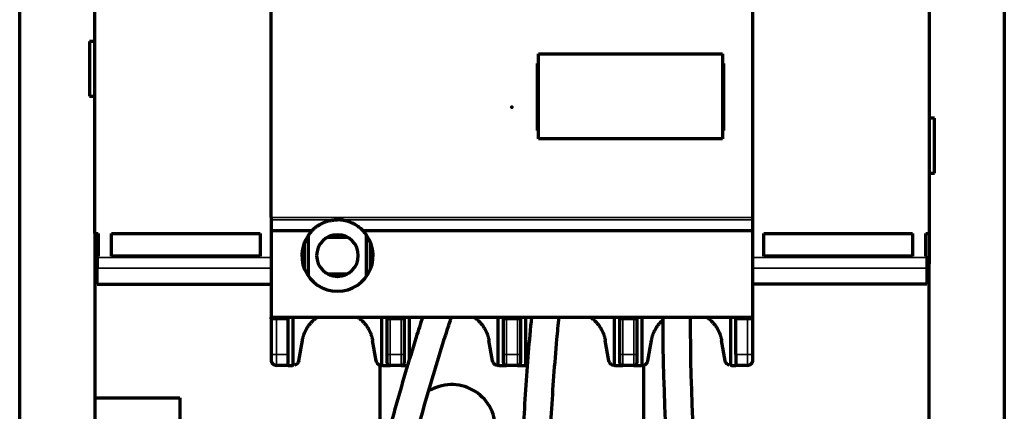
# Model space of a CAD drawing. Header units: millimetres. Extents: x 144 to 233, y 43 to 241.
# Tile 3 of 5: x 144 to 233, y 115 to 150. Entities that reach past the tile are written whole.
import ezdxf

# ---------------------------------------------------------------- set-up
doc = ezdxf.new("R2010")
doc.units = ezdxf.units.MM
doc.layers.add('1', color=7, linetype='Continuous', true_color=0xffffff)
doc.layers.add('61', color=7, linetype='Continuous', true_color=0xffffff)

msp = doc.modelspace()

# ---------------------------------------------------------------- linework, layer by layer
at = {"layer": '1', "color": 8, "linetype": 'Continuous', "lineweight": 70}
for p, q in [((143.778, 43.41), (143.778, 240.983)), ((233.483, 240.983), (233.483, 43.41))]:
    msp.add_line(p, q, dxfattribs=at)
at = {"layer": '1', "color": 155, "linetype": 'Continuous', "lineweight": 70}
for p, q in [((150.63, 130.697), (150.63, 153.697)), ((226.63, 153.697), (226.63, 130.697)), ((166.68, 132.152), (166.68, 152.242)), ((210.58, 132.152), (210.58, 152.242)), ((150.63, 148.197), (150.13, 148.197)), ((150.13, 148.197), (150.13, 143.197)), ((191.055, 147.072), (207.805, 147.072)), ((191.055, 139.322), (191.055, 147.072)), ((207.805, 147.072), (207.805, 139.322)), ((190.93, 146.197), (191.055, 146.197)), ((190.93, 146.197), (190.93, 145.797)), ((190.93, 145.797), (190.93, 140.497)), ((207.805, 146.197), (207.93, 146.197)), ((207.93, 145.797), (207.93, 146.197)), ((207.93, 140.497), (207.93, 145.797)), ((150.13, 143.197), (150.63, 143.197)), ((227.13, 141.197), (226.63, 141.197)), ((227.13, 136.197), (227.13, 141.197)), ((190.93, 140.497), (190.93, 140.097)), ((191.055, 140.097), (190.93, 140.097)), ((207.93, 140.097), (207.805, 140.097)), ((207.93, 140.097), (207.93, 140.497)), ((207.805, 139.322), (191.055, 139.322)), ((226.63, 136.197), (227.13, 136.197)), ((166.68, 132.152), (166.68, 131.958)), ((166.68, 131.958), (166.68, 130.947)), ((210.58, 131.958), (210.58, 132.152)), ((210.58, 130.947), (210.58, 131.958)), ((150.63, 130.697), (150.63, 127.947)), ((150.63, 130.697), (150.93, 130.697)), ((150.93, 130.697), (150.93, 128.647)), ((152.13, 130.697), (165.68, 130.697)), ((152.13, 128.647), (152.13, 130.697)), ((165.68, 130.697), (165.68, 128.647)), ((166.68, 130.947), (166.68, 123.097)), ((170.385, 130.947), (166.68, 130.947)), ((170.083, 126.812), (170.083, 130.582)), ((173.672, 130.347), (171.788, 130.347)), ((210.58, 130.947), (175.075, 130.947)), ((175.378, 126.812), (175.378, 130.582)), ((210.58, 123.097), (210.58, 130.947)), ((211.58, 130.697), (225.13, 130.697)), ((211.58, 128.647), (211.58, 130.697)), ((225.13, 130.697), (225.13, 128.647)), ((226.33, 130.697), (226.63, 130.697)), ((226.33, 128.647), (226.33, 130.697)), ((226.63, 130.697), (226.63, 127.947)), ((169.73, 127.447), (169.73, 129.947)), ((175.73, 127.447), (175.73, 129.947)), ((150.93, 128.647), (150.83, 128.647)), ((150.83, 128.531), (150.83, 128.647)), ((150.83, 128.531), (150.83, 127.548)), ((165.68, 128.647), (152.13, 128.647)), ((225.13, 128.647), (211.58, 128.647)), ((226.43, 128.647), (226.33, 128.647)), ((226.43, 128.647), (226.43, 128.531)), ((226.43, 128.531), (226.43, 127.548)), ((150.63, 127.947), (150.63, 115.752)), ((150.63, 127.947), (150.83, 127.947)), ((150.83, 126.097), (150.83, 127.548)), ((226.43, 127.947), (226.63, 127.947)), ((226.43, 127.548), (226.43, 126.097)), ((226.63, 110.697), (226.63, 127.947)), ((171.788, 127.047), (173.672, 127.047)), ((150.83, 126.097), (166.68, 126.097)), ((226.43, 126.097), (210.58, 126.097)), ((166.68, 122.947), (166.68, 123.097)), ((166.68, 123.097), (210.58, 123.097)), ((166.68, 122.947), (166.68, 119.697)), ((167.18, 122.947), (166.68, 122.947)), ((168.23, 122.947), (167.18, 122.947)), ((168.23, 122.947), (168.23, 123.097)), ((168.23, 119.697), (168.23, 122.947)), ((168.68, 118.707), (168.68, 123.097)), ((176.78, 118.707), (176.78, 123.097)), ((177.23, 122.947), (177.23, 123.097)), ((177.53, 122.947), (177.23, 122.947)), ((177.23, 122.947), (177.23, 119.697)), ((178.53, 122.947), (177.53, 122.947)), ((178.83, 122.947), (178.53, 122.947)), ((178.83, 122.947), (178.83, 123.097)), ((178.83, 119.697), (178.83, 122.947)), ((179.28, 119.224), (179.28, 123.097)), ((187.38, 118.707), (187.38, 123.097)), ((187.83, 123.097), (187.83, 122.947)), ((188.13, 122.947), (187.83, 122.947)), ((187.83, 122.947), (187.83, 119.697)), ((189.13, 122.947), (188.13, 122.947)), ((189.43, 122.947), (189.13, 122.947)), ((189.43, 122.947), (189.43, 123.097)), ((189.43, 119.697), (189.43, 122.947)), ((189.88, 118.707), (189.88, 123.097)), ((197.98, 118.707), (197.98, 123.097)), ((198.43, 123.097), (198.43, 122.947)), ((198.73, 122.947), (198.43, 122.947)), ((198.43, 122.947), (198.43, 119.697)), ((199.73, 122.947), (198.73, 122.947)), ((200.03, 122.947), (199.73, 122.947)), ((200.03, 122.947), (200.03, 123.097)), ((200.03, 119.697), (200.03, 122.947)), ((200.48, 118.707), (200.48, 123.097)), ((208.58, 118.707), (208.58, 123.097)), ((209.03, 122.947), (209.03, 123.097)), ((209.03, 119.697), (209.03, 122.947)), ((210.08, 122.947), (209.03, 122.947)), ((210.58, 122.947), (210.08, 122.947)), ((210.58, 122.947), (210.58, 123.097)), ((210.58, 119.697), (210.58, 122.947)), ((169.203, 119.11), (169.53, 120.962)), ((176.257, 119.11), (175.931, 120.962)), ((186.857, 119.11), (186.531, 120.962)), ((197.457, 119.11), (197.131, 120.962)), ((201.003, 119.11), (201.33, 120.962)), ((208.057, 119.11), (207.731, 120.962)), ((166.68, 119.697), (166.68, 119.197)), ((168.23, 118.697), (168.23, 119.697)), ((177.23, 119.697), (177.23, 118.997)), ((178.83, 118.997), (178.83, 119.697)), ((187.83, 119.697), (187.83, 118.997)), ((189.43, 118.997), (189.43, 119.697)), ((198.43, 119.697), (198.43, 118.997)), ((200.03, 118.997), (200.03, 119.697)), ((209.03, 119.697), (209.03, 118.697)), ((210.58, 119.197), (210.58, 119.697)), ((168.23, 118.697), (167.18, 118.697)), ((168.23, 118.697), (168.589, 118.697)), ((176.63, 112.397), (176.63, 118.717)), ((176.75, 118.697), (176.78, 118.697)), ((176.871, 118.697), (177.53, 118.697)), ((178.53, 118.697), (177.53, 118.697)), ((187.35, 118.697), (187.38, 118.697)), ((187.471, 118.697), (188.13, 118.697)), ((189.13, 118.697), (188.13, 118.697)), ((189.13, 118.697), (189.789, 118.697)), ((189.789, 118.697), (189.911, 118.697)), ((197.95, 118.697), (197.98, 118.697)), ((198.071, 118.697), (198.73, 118.697)), ((199.73, 118.697), (198.73, 118.697)), ((199.73, 118.697), (200.389, 118.697)), ((200.511, 118.697), (200.389, 118.697)), ((200.63, 112.397), (200.63, 118.713)), ((208.671, 118.697), (209.03, 118.697)), ((210.08, 118.697), (209.03, 118.697)), ((150.63, 115.752), (150.63, 104.697)), ((150.63, 115.752), (158.38, 115.752)), ((158.38, 115.752), (158.38, 110.697))]:
    msp.add_line(p, q, dxfattribs=at)
at = {"layer": '1', "color": 155, "linetype": 'Continuous', "lineweight": 35}
for p, q in [((191.055, 145.797), (190.93, 145.797)), ((207.93, 145.797), (207.805, 145.797)), ((190.93, 140.497), (191.055, 140.497)), ((207.805, 140.497), (207.93, 140.497)), ((166.68, 132.152), (210.58, 132.152)), ((210.58, 131.958), (166.68, 131.958)), ((172.297, 130.547), (173.163, 130.547)), ((150.83, 128.531), (166.68, 128.531)), ((210.58, 128.531), (226.43, 128.531)), ((166.68, 127.548), (150.83, 127.548)), ((226.43, 127.548), (210.58, 127.548)), ((173.163, 126.847), (172.297, 126.847)), ((167.18, 122.947), (167.18, 119.697)), ((177.53, 122.947), (177.53, 119.697)), ((178.53, 119.697), (178.53, 122.947)), ((188.13, 122.947), (188.13, 119.697)), ((189.13, 119.697), (189.13, 122.947)), ((198.73, 122.947), (198.73, 119.697)), ((199.73, 119.697), (199.73, 122.947)), ((210.08, 119.697), (210.08, 122.947)), ((166.68, 119.697), (167.18, 119.697)), ((167.18, 119.697), (168.23, 119.697)), ((167.18, 119.697), (167.18, 118.697)), ((177.23, 119.697), (177.53, 119.697)), ((177.53, 119.697), (177.53, 118.697)), ((177.53, 119.697), (178.53, 119.697)), ((178.53, 118.697), (178.53, 119.697)), ((178.53, 119.697), (178.83, 119.697)), ((187.83, 119.697), (188.13, 119.697)), ((188.13, 119.697), (189.13, 119.697)), ((188.13, 119.697), (188.13, 118.697)), ((189.13, 118.697), (189.13, 119.697)), ((189.13, 119.697), (189.43, 119.697)), ((198.43, 119.697), (198.73, 119.697)), ((198.73, 119.697), (198.73, 118.697)), ((198.73, 119.697), (199.73, 119.697)), ((199.73, 119.697), (200.03, 119.697)), ((199.73, 118.697), (199.73, 119.697)), ((209.03, 119.697), (210.08, 119.697)), ((210.08, 118.697), (210.08, 119.697)), ((210.08, 119.697), (210.58, 119.697))]:
    msp.add_line(p, q, dxfattribs=at)
at = {"layer": '1', "color": 155, "linetype": 'Continuous', "lineweight": 70}
for centre, radius, start, end in [((172.73, 128.697), 3.25, 136.18694, 270), ((172.73, 128.697), 1.9, 0, 180), ((172.73, 128.697), 3.25, 270, 43.81306), ((172.73, 128.697), 1.9, 180, 0), ((167.18, 119.197), 0.5, 179.99984, 270), ((177.53, 118.997), 0.3, 179.9997, 270), ((178.53, 118.997), 0.3, 269.99995, 0.0001), ((188.13, 118.997), 0.3, 179.9997, 270), ((189.13, 118.997), 0.3, 269.99995, 0.0001), ((198.73, 118.997), 0.3, 179.9997, 270), ((199.73, 118.997), 0.3, 269.99995, 0.0001), ((210.08, 119.197), 0.5, 270, 0.00012), ((183.13, 112.947), 4, 0, 122.04281)]:
    msp.add_arc(centre, radius, start, end, dxfattribs=at)
at = {"layer": '1', "color": 155, "linetype": 'Continuous', "lineweight": 35}
for centre, major_axis, ratio, start_param, end_param in [((372.892, 62.378), (81.481, 192.517), 0.964627, 1.662098, 1.951458), ((395.434, 106.566), (113.101, 175.813), 0.979391, 2.053379, 2.349172)]:
    msp.add_ellipse(centre, major_axis=major_axis, ratio=ratio, start_param=start_param, end_param=end_param, dxfattribs=at)
at = {"layer": '1', "color": 155, "linetype": 'Continuous', "lineweight": 70}
for major_axis, start_param, end_param in [((202.498, -51.927), 3.391056, 3.598125), ((200.077, -51.306), 3.391016, 3.597394)]:
    msp.add_ellipse((411.342, 122.468), major_axis=major_axis, ratio=0.993954, start_param=start_param, end_param=end_param, dxfattribs=at)
for points, degree, knots in [([(170.385, 130.947), (170.739, 131.315), (171.196, 131.562), (171.91, 131.947), (172.73, 131.947)], 2, [0, 0, 0, 0.5, 0.5, 1, 1, 1]), ([(175.075, 130.947), (175.027, 130.996), (174.933, 131.09), (174.776, 131.225), (174.614, 131.348), (174.446, 131.46), (174.272, 131.56), (174.093, 131.649), (173.908, 131.728), (173.719, 131.795), (173.527, 131.85), (173.332, 131.893), (173.133, 131.924), (172.933, 131.943), (172.797, 131.946), (172.73, 131.947)], 3, [0, 0, 0, 0, 0.123814, 0.238844, 0.345165, 0.442873, 0.532089, 0.614911, 0.689548, 0.756362, 0.815857, 0.868751, 0.916058, 0.959192, 1, 1, 1, 1]), ([(169.53, 120.962), (169.693, 121.89), (170.33, 122.588), (170.596, 122.881), (170.925, 123.1)], 2, [0, 0, 0, 0.565971, 0.565971, 1, 1, 1]), ([(180.484, 123.098), (180.287, 122.488), (179.749, 120.794), (178.9, 118.006), (177.959, 114.731), (177.071, 111.442), (176.234, 108.139), (175.449, 104.825), (174.717, 101.499), (174.038, 98.163), (173.412, 94.817), (172.838, 91.462), (172.318, 88.1), (171.852, 84.731), (171.438, 81.356), (171.079, 77.976), (170.773, 74.592), (170.521, 71.205), (170.326, 67.874), (170.22, 65.424), (170.176, 64.103), (170.168, 63.853)], 3, [0, 0, 0, 0, 0.031839, 0.088232, 0.144626, 0.201019, 0.257412, 0.313805, 0.370198, 0.426591, 0.482984, 0.539377, 0.59577, 0.652162, 0.708555, 0.764947, 0.82134, 0.877732, 0.934124, 0.987548, 1, 1, 1, 1]), ([(172.663, 63.681), (172.682, 64.271), (172.743, 65.984), (172.879, 68.819), (173.095, 72.187), (173.364, 75.553), (173.686, 78.914), (174.063, 82.272), (174.493, 85.624), (174.976, 88.969), (175.513, 92.308), (176.103, 95.638), (176.745, 98.96), (177.441, 102.272), (178.189, 105.573), (178.989, 108.862), (179.842, 112.139), (180.747, 115.402), (181.703, 118.651), (182.501, 121.214), (182.98, 122.694), (183.113, 123.098)], 3, [0, 0, 0, 0, 0.029318, 0.085177, 0.141038, 0.196898, 0.252757, 0.308617, 0.364477, 0.420336, 0.476195, 0.532054, 0.587913, 0.643772, 0.699631, 0.75549, 0.811349, 0.867207, 0.923066, 0.978924, 1, 1, 1, 1]), ([(174.539, 123.098), (174.864, 122.881), (175.131, 122.588), (175.767, 121.892), (175.931, 120.962)], 2, [0, 0, 0, 0.432423, 0.432423, 1, 1, 1]), ([(185.139, 123.098), (185.464, 122.881), (185.731, 122.588), (186.367, 121.892), (186.531, 120.962)], 2, [0, 0, 0, 0.432423, 0.432423, 1, 1, 1]), ([(190.402, 123.096), (190.297, 122.017), (190.098, 119.811), (189.851, 116.475), (189.655, 113.088), (189.513, 109.7), (189.427, 106.311), (189.395, 102.922), (189.418, 99.534), (189.496, 96.148), (189.629, 92.764), (189.816, 89.384), (190.058, 86.009), (190.355, 82.639), (190.706, 79.276), (191.111, 75.92), (191.571, 72.572), (192.086, 69.233), (192.644, 65.962), (193.093, 63.561), (193.348, 62.269), (193.397, 62.022)], 3, [0, 0, 0, 0, 0.052835, 0.107998, 0.16316, 0.218323, 0.273485, 0.328647, 0.383809, 0.438971, 0.494133, 0.549294, 0.604456, 0.659617, 0.714778, 0.769939, 0.8251, 0.880261, 0.935421, 0.987679, 1, 1, 1, 1]), ([(195.867, 62.416), (195.753, 62.992), (195.427, 64.665), (194.921, 67.443), (194.374, 70.755), (193.882, 74.077), (193.444, 77.407), (193.06, 80.745), (192.73, 84.09), (192.455, 87.441), (192.235, 90.797), (192.069, 94.158), (191.959, 97.521), (191.902, 100.888), (191.901, 104.255), (191.955, 107.624), (192.063, 110.992), (192.226, 114.359), (192.443, 117.723), (192.679, 120.636), (192.848, 122.426), (192.914, 123.097)], 3, [0, 0, 0, 0, 0.028953, 0.084129, 0.139306, 0.194483, 0.249659, 0.304835, 0.360011, 0.415187, 0.470363, 0.525538, 0.580714, 0.635889, 0.691064, 0.746239, 0.801414, 0.856588, 0.911763, 0.966937, 1, 1, 1, 1]), ([(195.739, 123.098), (196.064, 122.881), (196.331, 122.588), (196.967, 121.892), (197.131, 120.962)], 2, [0, 0, 0, 0.432423, 0.432423, 1, 1, 1]), ([(206.339, 123.098), (206.664, 122.881), (206.931, 122.588), (207.567, 121.892), (207.731, 120.962)], 2, [0, 0, 0, 0.432423, 0.432423, 1, 1, 1]), ([(201.33, 120.962), (201.493, 121.89), (202.13, 122.588), (202.252, 122.723), (202.388, 122.841)], 2, [0, 0, 0, 0.739508, 0.739508, 1, 1, 1]), ([(169.203, 119.11), (169.167, 119.005), (169.102, 118.821), (168.905, 118.743), (168.82, 118.709)], 3, [0, 0, 0, 0, 0.569119, 1, 1, 1, 1]), ([(176.75, 118.697), (176.694, 118.702), (176.582, 118.713), (176.438, 118.797), (176.313, 118.925), (176.278, 119.042), (176.257, 119.11)], 3, [0, 0, 0, 0, 0.224008, 0.446609, 0.675967, 1, 1, 1, 1]), ([(187.35, 118.697), (187.294, 118.702), (187.182, 118.713), (187.038, 118.797), (186.913, 118.925), (186.878, 119.042), (186.857, 119.11)], 3, [0, 0, 0, 0, 0.224008, 0.446609, 0.675967, 1, 1, 1, 1]), ([(197.95, 118.697), (197.894, 118.702), (197.782, 118.713), (197.638, 118.797), (197.513, 118.925), (197.478, 119.042), (197.457, 119.11)], 3, [0, 0, 0, 0, 0.224008, 0.446609, 0.675967, 1, 1, 1, 1]), ([(200.511, 118.697), (200.692, 118.697), (200.834, 118.817), (200.972, 118.934), (201.003, 119.11)], 2, [0, 0, 0, 0.5, 0.5, 1, 1, 1]), ([(208.44, 118.709), (208.386, 118.727), (208.267, 118.767), (208.12, 118.909), (208.079, 119.039), (208.057, 119.11)], 3, [0, 0, 0, 0, 0.272569, 0.604247, 1, 1, 1, 1])]:
    msp.add_open_spline(points, degree=degree, knots=knots, dxfattribs=at)
for points, degree in [([(168.589, 118.697), (168.62, 118.697), (168.65, 118.7), (168.68, 118.707)], 3), ([(168.82, 118.709), (168.772, 118.725), (168.723, 118.741), (168.68, 118.764)], 3), ([(176.871, 118.697), (176.841, 118.697), (176.81, 118.7), (176.78, 118.707)], 3), ([(178.53, 118.697), (179.12, 118.697)], 1), ([(187.471, 118.697), (187.441, 118.697), (187.41, 118.7), (187.38, 118.707)], 3), ([(189.789, 118.697), (189.82, 118.697), (189.85, 118.7), (189.88, 118.707)], 3), ([(189.911, 118.697), (189.971, 118.697), (190.026, 118.71)], 2), ([(198.071, 118.697), (198.041, 118.697), (198.01, 118.7), (197.98, 118.707)], 3), ([(200.389, 118.697), (200.42, 118.697), (200.45, 118.7), (200.48, 118.707)], 3), ([(208.581, 118.764), (208.537, 118.741), (208.489, 118.725), (208.44, 118.709)], 3), ([(208.58, 118.707), (208.61, 118.7), (208.641, 118.697), (208.671, 118.697)], 3)]:
    msp.add_open_spline(points, degree=degree, dxfattribs=at)
at = {"layer": '61', "color": 23, "linetype": 'Continuous', "lineweight": 70}
msp.add_point((188.63, 142.197), dxfattribs=at)

doc.saveas('drawing.dxf')
